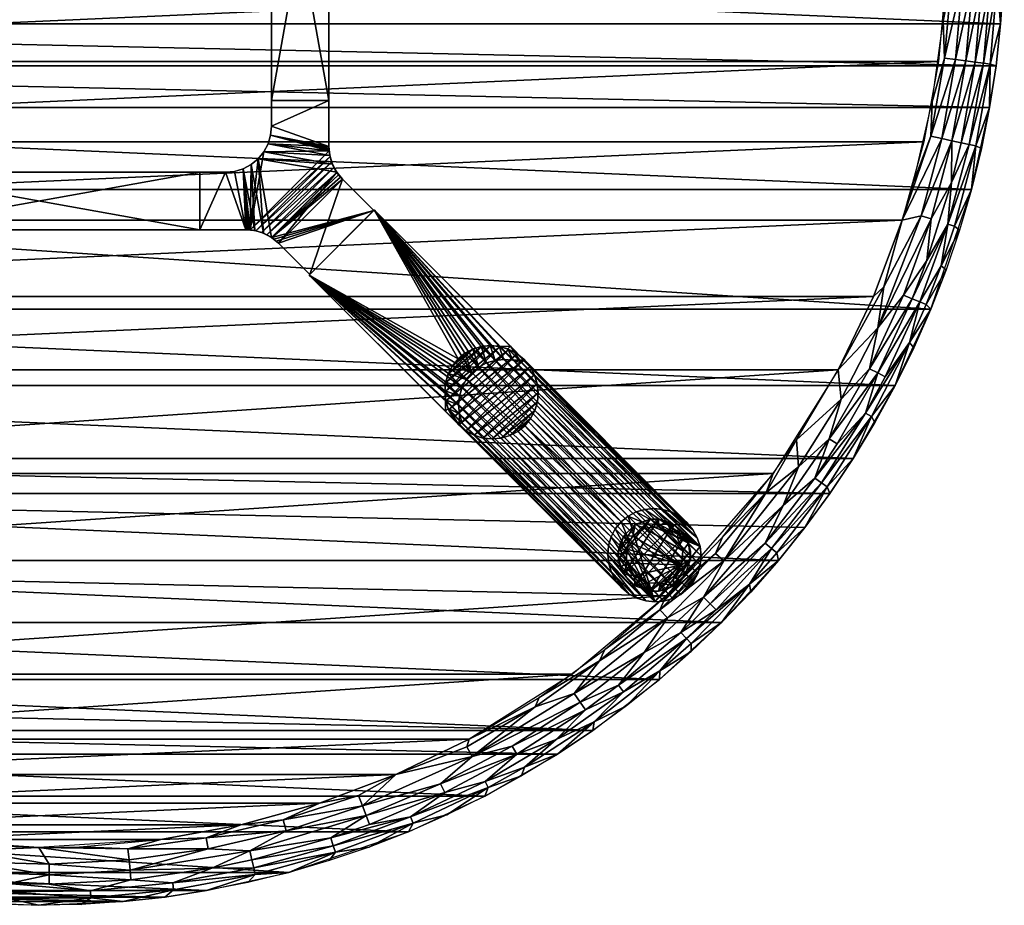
# Model space of a CAD drawing. Header units: inches. Extents: x -21 to 21, y -21 to 21.
# Tile 2 of 4: x -0.4 to 21, y -21 to -1.7. Entities that reach past the tile are written whole.
import ezdxf

# ---------------------------------------------------------------- set-up
doc = ezdxf.new("R2010")
doc.units = ezdxf.units.IN
doc.header["$MEASUREMENT"] = 0
for name, color, linetype in [('AFUTL-3-EDPL', 19, 'Continuous'), ('AFUTL-3-GDPL', 19, 'Continuous'), ('AFUTL-3-HWPT', 4, 'Continuous'), ('AFUTL-3-LGWD', 15, 'Continuous'), ('AFUTL-3-TPWD', 15, 'Continuous')]:
    doc.layers.add(name, color=color, linetype=linetype)

msp = doc.modelspace()

# ---------------------------------------------------------------- meshes
at = {"layer": 'AFUTL-3-EDPL'}
mesh = msp.add_polyface(dxfattribs=at)
corners = [(20.091, -0.872, 41.092), (20.316, -0.883, 41.215), (19.94, -2.607, 41.092), (20.847, -0.909, 41.766), (21, 0, 42.047), (20.98, -0.916, 42.047), (20.92, -1.83, 42.047), (20.69, -2.705, 41.766), (20.336, 0, 41.215), (20.54, 0, 41.371), (20.718, 0, 41.556), (20.521, -0.893, 41.371), (19.7, -2.575, 41.005), (19.403, -4.271, 41.005), (20.367, -2.663, 41.371), (20.544, -2.686, 41.556), (20.06, -4.416, 41.371), (20.699, -0.902, 41.556), (20.866, 0, 41.766), (20.82, -2.741, 42.047), (20.164, -2.636, 41.215), (19.849, -0.861, 41.005), (20.234, -4.454, 41.556), (19.86, -4.372, 41.215), (19.639, -4.323, 41.092), (20.11, 0, 41.092), (20.681, -3.647, 42.047), (19.429, -3.526, 40.976), (19.667, -1.77, 40.976), (19.746, 0, 40.976)]
mesh.append_faces([[corners[k] for k in face] for face in [(0, 1, 2), (9, 10, 11), (14, 15, 16), (18, 4, 3), (11, 17, 14), (15, 7, 22), (17, 3, 15), (10, 18, 17), (20, 14, 23), (1, 11, 20), (8, 9, 1), (2, 20, 24), (25, 8, 0)]], dxfattribs={"vtx0": -1, "vtx1": -1})
mesh.append_faces([[corners[k] for k in face] for face in [(3, 6, 7), (12, 2, 13), (21, 0, 12), (15, 3, 7), (13, 27, 12), (12, 28, 21)]], dxfattribs={"vtx0": -1, "vtx1": -1, "vtx2": -1})
mesh.append_faces([[corners[k] for k in face] for face in [(3, 4, 5), (0, 8, 1), (12, 0, 2), (14, 17, 15), (11, 10, 17), (7, 6, 19), (2, 1, 20), (17, 18, 3), (20, 11, 14), (1, 9, 11), (21, 25, 0), (7, 19, 26), (3, 5, 6), (12, 27, 28), (21, 28, 29)]], dxfattribs={"vtx0": -1, "vtx2": -1})
mesh = msp.add_polyface(dxfattribs=at)
corners = [(19.639, -4.323, 41.092), (20.164, -2.636, 41.215), (19.86, -4.372, 41.215), (20.69, -2.705, 41.766), (20.681, -3.647, 42.047), (20.379, -4.486, 41.766), (20.502, -4.545, 42.047), (19.407, -6.074, 41.215), (19.85, -5.28, 41.371), (19.318, -6.979, 41.371), (18.998, -7.809, 41.371), (19.773, -6.189, 41.556), (19.163, -7.877, 41.556), (18.78, -6.102, 40.976), (19.192, -6.007, 41.092), (18.376, -7.553, 41.005), (20.06, -4.416, 41.371), (20.544, -2.686, 41.556), (20.234, -4.454, 41.556), (20.284, -5.435, 42.047), (19.914, -6.233, 41.766), (18.157, -7.761, 40.976), (20.028, -6.315, 42.047), (19.625, -7.09, 41.766), (18.809, -7.731, 41.215), (20.367, -2.663, 41.371), (18.251, -8.444, 41.092), (19.403, -4.271, 41.005), (19.94, -2.607, 41.092), (19.734, -7.182, 42.047), (19.035, -5.253, 40.976), (19.429, -3.526, 40.976)]
mesh.append_faces([[corners[k] for k in face] for face in [(0, 2, 14), (7, 9, 24), (16, 18, 8), (20, 22, 23)]], dxfattribs={"vtx0": -1, "vtx1": -1})
mesh.append_faces([[corners[k] for k in face] for face in [(3, 4, 5), (7, 8, 9), (10, 11, 12), (13, 14, 15), (8, 18, 11), (5, 19, 20), (18, 3, 5), (18, 5, 11), (11, 5, 20), (11, 23, 12), (2, 8, 7), (14, 7, 26), (14, 2, 7), (27, 0, 13)]], dxfattribs={"vtx0": -1, "vtx1": -1, "vtx2": -1})
mesh.append_faces([[corners[k] for k in face] for face in [(0, 1, 2), (5, 4, 6), (16, 17, 18), (8, 11, 9), (13, 0, 14), (15, 21, 13), (20, 19, 22), (2, 25, 16), (27, 28, 0), (23, 22, 29), (5, 6, 19), (2, 16, 8), (11, 20, 23)]], dxfattribs={"vtx0": -1, "vtx2": -1})
mesh.append_faces([[corners[k] for k in face] for face in [(9, 11, 10)]], dxfattribs={"vtx1": -1})
mesh.append_faces([[corners[k] for k in face] for face in [(13, 30, 27), (27, 30, 31)]], dxfattribs={"vtx2": -1})
mesh = msp.add_polyface(dxfattribs=at)
corners = [(18.251, -8.444, 41.092), (18.809, -7.731, 41.215), (18.069, -9.33, 41.215), (18.998, -7.809, 41.371), (19.163, -7.877, 41.556), (18.251, -9.424, 41.371), (17.452, -9.992, 41.092), (19.625, -7.09, 41.766), (19.734, -7.182, 42.047), (19.3, -7.933, 41.766), (18.108, -10.368, 41.766), (18.627, -9.697, 42.047), (18.186, -10.5, 42.047), (19.407, -6.074, 41.215), (17.193, -10.859, 41.215), (19.401, -8.036, 42.047), (18.938, -8.762, 41.766), (17.388, -9.357, 40.976), (16.48, -10.878, 40.976), (18.409, -9.506, 41.556), (17.98, -10.294, 41.556), (17.366, -10.968, 41.371), (18.376, -7.553, 41.005), (18.157, -7.761, 40.976), (17.022, -11.812, 41.556), (19.032, -8.875, 42.047), (16.521, -11.465, 41.092), (19.192, -6.007, 41.092), (17.711, -11.283, 42.047), (19.318, -6.979, 41.371)]
mesh.append_faces([[corners[k] for k in face] for face in [(3, 4, 5), (0, 2, 6), (7, 8, 9), (17, 6, 18), (20, 10, 24), (6, 14, 26), (9, 15, 16)]], dxfattribs={"vtx0": -1, "vtx1": -1})
mesh.append_faces([[corners[k] for k in face] for face in [(0, 1, 2), (6, 2, 14), (16, 11, 10), (5, 4, 19), (20, 16, 10), (1, 3, 2), (14, 5, 21), (2, 5, 14), (22, 27, 0), (22, 0, 17)]], dxfattribs={"vtx0": -1, "vtx1": -1, "vtx2": -1})
mesh.append_faces([[corners[k] for k in face] for face in [(10, 11, 12), (0, 13, 1), (9, 8, 15), (5, 20, 21), (17, 0, 6), (22, 17, 23), (4, 16, 19), (4, 7, 9), (2, 3, 5), (16, 15, 25), (18, 6, 26), (4, 9, 16), (16, 25, 11), (10, 12, 28), (5, 19, 20), (1, 29, 3)]], dxfattribs={"vtx0": -1, "vtx2": -1})
mesh.append_faces([[corners[k] for k in face] for face in [(19, 16, 20)]], dxfattribs={"vtx1": -1})
mesh = msp.add_polyface(dxfattribs=at)
corners = [(17.143, -11.896, 41.766), (16.66, -12.784, 42.047), (16.049, -13.336, 41.766), (16.521, -11.465, 41.092), (17.193, -10.859, 41.215), (16.189, -12.307, 41.215), (15.798, -13.127, 41.371), (17.022, -11.812, 41.556), (15.935, -13.241, 41.556), (15.816, -12.023, 41.005), (14.896, -13.51, 41.092), (14.716, -13.347, 41.005), (18.108, -10.368, 41.766), (17.711, -11.283, 42.047), (16.087, -13.499, 42.047), (14.603, -14.445, 41.371), (14.457, -14.301, 41.215), (16.875, -11.71, 41.371), (17.98, -10.294, 41.556), (17.202, -12.045, 42.047), (13.506, -14.571, 41.005), (16.48, -10.878, 40.976), (15.456, -14.018, 41.766), (14.729, -14.571, 41.556), (15.483, -14.187, 42.047), (14.87, -12.992, 40.976), (15.975, -11.607, 40.976), (13.646, -14.272, 40.976), (17.366, -10.968, 41.371)]
mesh.append_faces([[corners[k] for k in face] for face in [(6, 8, 15), (7, 0, 8), (2, 14, 22)]], dxfattribs={"vtx0": -1, "vtx1": -1})
mesh.append_faces([[corners[k] for k in face] for face in [(0, 1, 2), (3, 4, 5), (9, 10, 11), (12, 13, 0), (9, 3, 10), (17, 7, 6), (11, 10, 20), (21, 3, 9), (8, 0, 2), (7, 12, 0), (4, 17, 5), (5, 17, 6), (5, 6, 16), (11, 25, 9), (20, 27, 11)]], dxfattribs={"vtx0": -1, "vtx1": -1, "vtx2": -1})
mesh.append_faces([[corners[k] for k in face] for face in [(6, 7, 8), (2, 1, 14), (16, 6, 15), (3, 5, 10), (17, 18, 7), (0, 13, 19), (8, 22, 23), (8, 2, 22), (0, 19, 1), (22, 14, 24), (9, 25, 26), (9, 26, 21), (11, 27, 25), (4, 28, 17)]], dxfattribs={"vtx0": -1, "vtx2": -1})
mesh.append_faces([[corners[k] for k in face] for face in [(28, 18, 17)]], dxfattribs={"vtx1": -1})
mesh.append_faces([[corners[k] for k in face] for face in [(10, 5, 16)]], dxfattribs={"vtx1": -1, "vtx2": -1})
mesh = msp.add_polyface(dxfattribs=at)
corners = [(13.165, -15.499, 41.215), (13.963, -15.064, 41.371), (12.607, -16.216, 41.371), (14.084, -15.195, 41.556), (13.509, -15.904, 41.766), (12.716, -16.357, 41.556), (13.506, -14.571, 41.005), (14.896, -13.51, 41.092), (13.67, -14.748, 41.092), (12.081, -17.013, 41.766), (12.784, -16.66, 42.047), (12.045, -17.202, 42.047), (15.456, -14.018, 41.766), (14.185, -15.304, 41.766), (12.194, -15.685, 41.005), (14.849, -14.849, 42.047), (14.457, -14.301, 41.215), (11.643, -16.396, 41.092), (11.774, -16.58, 41.215), (15.483, -14.187, 42.047), (14.187, -15.483, 42.047), (13.499, -16.087, 42.047), (14.603, -14.445, 41.371), (15.935, -13.241, 41.556), (14.729, -14.571, 41.556), (11.253, -17.396, 41.556), (12.312, -15.438, 40.976), (13.646, -14.272, 40.976), (11.892, -16.747, 41.371)]
mesh.append_faces([[corners[k] for k in face] for face in [(13, 20, 4), (2, 5, 28), (22, 24, 1)]], dxfattribs={"vtx0": -1, "vtx1": -1})
mesh.append_faces([[corners[k] for k in face] for face in [(0, 1, 2), (3, 4, 5), (6, 7, 8), (3, 12, 13), (6, 8, 14), (12, 15, 13), (16, 1, 0), (2, 3, 5), (14, 8, 17), (0, 2, 18), (4, 10, 9), (7, 16, 8), (22, 23, 24), (1, 3, 2), (5, 9, 25), (5, 4, 9), (17, 0, 18), (8, 0, 17), (8, 16, 0), (14, 26, 6)]], dxfattribs={"vtx0": -1, "vtx1": -1, "vtx2": -1})
mesh.append_faces([[corners[k] for k in face] for face in [(9, 10, 11), (12, 19, 15), (4, 20, 21), (3, 13, 4), (13, 15, 20), (4, 21, 10), (1, 24, 3), (6, 26, 27), (18, 2, 28), (16, 22, 1)]], dxfattribs={"vtx0": -1, "vtx2": -1})
mesh.append_faces([[corners[k] for k in face] for face in [(24, 12, 3)]], dxfattribs={"vtx1": -1})
mesh = msp.add_polyface(dxfattribs=at)
corners = [(8.084, -19.076, 41.556), (8.826, -18.547, 41.371), (9.705, -18.305, 41.556), (11.774, -16.58, 41.215), (11.892, -16.747, 41.371), (10.295, -17.537, 41.215), (10.791, -16.682, 41.005), (9.42, -17.767, 41.092), (9.306, -17.553, 41.005), (10.398, -17.714, 41.371), (11.253, -17.396, 41.556), (8.142, -19.213, 41.766), (9.774, -18.436, 41.766), (8.875, -19.032, 42.047), (11.643, -16.396, 41.092), (12.081, -17.013, 41.766), (11.283, -17.711, 42.047), (10.563, -17.995, 41.766), (9.697, -18.627, 42.047), (10.5, -18.186, 42.047), (7.761, -18.157, 40.976), (12.716, -16.357, 41.556), (8.738, -18.362, 41.215), (7.037, -18.838, 41.092), (12.194, -15.685, 41.005), (12.045, -17.202, 42.047), (10.878, -16.48, 40.976), (12.312, -15.438, 40.976), (9.357, -17.388, 40.976)]
mesh.append_faces([[corners[k] for k in face] for face in [(3, 4, 5), (13, 12, 18), (19, 17, 16), (12, 2, 17), (18, 12, 19)]], dxfattribs={"vtx0": -1, "vtx1": -1})
mesh.append_faces([[corners[k] for k in face] for face in [(0, 1, 2), (6, 7, 8), (9, 10, 2), (11, 12, 13), (6, 14, 7), (15, 16, 17), (9, 2, 1), (10, 15, 17), (8, 7, 20), (4, 10, 9), (4, 21, 10), (7, 22, 23), (7, 5, 22), (24, 14, 6), (0, 2, 12), (10, 17, 2), (11, 0, 12), (5, 9, 22), (5, 4, 9), (22, 9, 1), (14, 3, 7), (6, 26, 24), (8, 28, 6)]], dxfattribs={"vtx0": -1, "vtx1": -1, "vtx2": -1})
mesh.append_faces([[corners[k] for k in face] for face in [(7, 3, 5), (15, 25, 16), (24, 26, 27), (6, 28, 26), (8, 20, 28)]], dxfattribs={"vtx0": -1, "vtx2": -1})
mesh.append_faces([[corners[k] for k in face] for face in [(12, 17, 19)]], dxfattribs={"vtx1": -1, "vtx2": -1})
mesh = msp.add_polyface(dxfattribs=at)
corners = [(4.586, -19.812, 41.215), (7.116, -19.05, 41.215), (6.347, -19.535, 41.371), (5.38, -19.377, 41.092), (5.315, -19.143, 41.005), (7.037, -18.838, 41.092), (4.706, -20.329, 41.766), (6.448, -19.845, 41.766), (5.435, -20.284, 42.047), (4.673, -20.185, 41.556), (4.633, -20.011, 41.371), (6.402, -19.704, 41.556), (6.952, -18.611, 41.005), (6.315, -20.028, 42.047), (7.761, -18.157, 40.976), (9.42, -17.767, 41.092), (7.188, -19.242, 41.371), (8.826, -18.547, 41.371), (8.084, -19.076, 41.556), (8.142, -19.213, 41.766), (7.182, -19.734, 42.047), (8.036, -19.401, 42.047), (3.638, -19.532, 41.005), (8.738, -18.362, 41.215), (3.683, -19.77, 41.092), (8.875, -19.032, 42.047), (4.545, -20.502, 42.047), (4.394, -19.251, 40.976), (6.102, -18.78, 40.976)]
mesh.append_faces([[corners[k] for k in face] for face in [(12, 28, 14)]], dxfattribs={"vtx0": -1})
mesh.append_faces([[corners[k] for k in face] for face in [(3, 4, 5), (9, 10, 11), (8, 7, 13), (16, 17, 18), (20, 19, 21), (10, 0, 2), (11, 2, 18), (14, 5, 12), (1, 5, 23), (21, 19, 25), (13, 7, 20), (26, 6, 8), (2, 1, 16)]], dxfattribs={"vtx0": -1, "vtx1": -1})
mesh.append_faces([[corners[k] for k in face] for face in [(0, 1, 2), (6, 7, 8), (4, 12, 5), (14, 15, 5), (16, 1, 17), (7, 19, 20), (22, 4, 3), (7, 11, 19), (6, 9, 7), (24, 3, 0), (0, 3, 1), (22, 27, 4), (4, 28, 12)]], dxfattribs={"vtx0": -1, "vtx1": -1, "vtx2": -1})
mesh.append_faces([[corners[k] for k in face] for face in [(10, 2, 11), (9, 11, 7), (11, 18, 19), (1, 23, 17), (3, 5, 1), (27, 28, 4)]], dxfattribs={"vtx1": -1, "vtx2": -1})
mesh.append_faces([[corners[k] for k in face] for face in [(2, 16, 18)]], dxfattribs={"vtx2": -1})
mesh = msp.add_polyface(dxfattribs=at)
corners = [(1.934, -19.773, 41.005), (3.638, -19.532, 41.005), (3.683, -19.77, 41.092), (0.223, -20.539, 41.371), (0.22, -20.334, 41.215), (1.999, -20.443, 41.371), (1.83, -20.92, 42.047), (2.929, -20.66, 41.766), (2.741, -20.82, 42.047), (1.98, -20.239, 41.215), (0.218, -20.108, 41.092), (0, -19.746, 40.976), (1.958, -20.014, 41.092), (3.761, -20.193, 41.371), (2.908, -20.513, 41.556), (1.13, -20.836, 41.766), (5.38, -19.377, 41.092), (4.706, -20.329, 41.766), (3.647, -20.681, 42.047), (4.673, -20.185, 41.556), (4.545, -20.502, 42.047), (4.586, -19.812, 41.215), (1.122, -20.688, 41.556), (0.916, -20.98, 42.047), (0.886, -19.726, 40.976), (2.651, -19.567, 40.976), (4.394, -19.251, 40.976), (4.633, -20.011, 41.371)]
mesh.append_faces([[corners[k] for k in face] for face in [(6, 7, 8), (10, 11, 12), (18, 17, 20), (3, 5, 22), (4, 10, 9), (12, 0, 2), (8, 7, 18), (23, 15, 6), (13, 21, 27)]], dxfattribs={"vtx0": -1, "vtx1": -1})
mesh.append_faces([[corners[k] for k in face] for face in [(0, 1, 2), (3, 4, 5), (5, 13, 14), (15, 7, 6), (2, 1, 16), (5, 9, 13), (7, 17, 18), (14, 13, 19), (9, 21, 13), (9, 2, 21), (15, 22, 7), (14, 19, 17), (7, 14, 17), (22, 14, 7), (22, 5, 14), (11, 0, 12), (0, 25, 1)]], dxfattribs={"vtx0": -1, "vtx1": -1, "vtx2": -1})
mesh.append_faces([[corners[k] for k in face] for face in [(24, 25, 0)]], dxfattribs={"vtx1": -1})
mesh.append_faces([[corners[k] for k in face] for face in [(4, 9, 5), (10, 12, 9), (12, 2, 9), (25, 26, 1), (13, 27, 19)]], dxfattribs={"vtx1": -1, "vtx2": -1})
mesh.append_faces([[corners[k] for k in face] for face in [(11, 24, 0)]], dxfattribs={"vtx2": -1})
mesh = msp.add_polyface(dxfattribs=at)
corners = [(-1.541, -20.277, 41.215), (0.22, -20.334, 41.215), (-0.667, -20.529, 41.371), (-3.352, -20.446, 41.556), (-1.57, -20.659, 41.556), (-2.481, -20.718, 41.766), (-2.442, -20.394, 41.371), (-1.83, -20.92, 42.047), (-0.678, -20.855, 41.766), (-0.916, -20.98, 42.047), (1.13, -20.836, 41.766), (0, -21, 42.047), (-3.253, -19.845, 41.092), (-3.526, -19.429, 40.976), (-1.523, -20.052, 41.092), (-1.505, -19.81, 41.005), (-1.77, -19.667, 40.976), (0, -19.746, 40.976), (0.916, -20.98, 42.047), (-0.673, -20.708, 41.556), (1.122, -20.688, 41.556), (-4.198, -20.107, 41.371), (0.218, -20.108, 41.092), (-3.647, -20.681, 42.047), (-2.741, -20.82, 42.047), (-4.265, -20.426, 41.766), (-4.156, -19.906, 41.215), (0.223, -20.539, 41.371)]
mesh.append_faces([[corners[k] for k in face] for face in [(7, 8, 9), (12, 13, 14), (11, 10, 18), (19, 2, 20), (23, 5, 24), (14, 15, 22), (4, 2, 19), (9, 8, 11), (24, 5, 7), (2, 1, 27)]], dxfattribs={"vtx0": -1, "vtx1": -1})
mesh.append_faces([[corners[k] for k in face] for face in [(0, 1, 2), (3, 4, 5), (3, 6, 4), (8, 10, 11), (5, 8, 7), (6, 2, 4), (21, 6, 3), (0, 14, 1), (15, 17, 22), (25, 5, 23), (8, 19, 10), (5, 4, 8), (25, 3, 5), (6, 0, 2), (26, 0, 6), (13, 15, 14)]], dxfattribs={"vtx0": -1, "vtx1": -1, "vtx2": -1})
mesh.append_faces([[corners[k] for k in face] for face in [(15, 16, 17)]], dxfattribs={"vtx0": -1, "vtx2": -1})
mesh.append_faces([[corners[k] for k in face] for face in [(12, 14, 0), (13, 16, 15), (19, 20, 10), (26, 12, 0), (14, 22, 1), (4, 19, 8)]], dxfattribs={"vtx1": -1, "vtx2": -1})
mesh.append_faces([[corners[k] for k in face] for face in [(2, 27, 20)]], dxfattribs={"vtx2": -1})
at = {"layer": 'AFUTL-3-GDPL'}
mesh = msp.add_polyface(dxfattribs=at)
corners = [(13.176, -12.799, 0.531), (12.605, -13.299), (13.975, -13.599, 0.531), (13.806, -14.054), (14.054, -12.968), (12.968, -12.721), (12.945, -13.829, 0.531), (13.299, -14.17), (13.77, -12.894, 0.531), (12.721, -13.806), (13.476, -12.605), (14.17, -13.476), (12.777, -13.251, 0.531), (13.524, -13.997, 0.531), (14.054, -13.806, 0.177), (13.944, -12.831, 0.177), (12.968, -14.054, 0.177), (12.968, -12.721, 0.177), (12.721, -12.968, 0.177), (12.721, -13.806, 0.177), (13.647, -14.131, 0.177), (14.131, -13.127, 0.177), (13.299, -12.605, 0.177), (12.605, -13.299, 0.177), (13.647, -12.644, 0.177), (13.299, -14.17, 0.177), (14.17, -13.476, 0.177), (14.005, -13.29, 0.531), (13.485, -12.77, 0.531), (12.787, -13.562, 0.531), (13.806, -12.721), (12.721, -12.968), (14.054, -13.806), (12.968, -14.054), (13.213, -13.988, 0.531), (13.801, -13.856, 0.531), (12.919, -12.974, 0.531), (13.881, -13.004, 0.531), (13.944, -13.944, 0.177), (12.644, -13.647, 0.177), (14.17, -13.299), (13.476, -14.17), (13.299, -12.605), (12.605, -13.476), (13.476, -12.605, 0.177), (12.605, -13.476, 0.177), (13.806, -14.054, 0.177), (13.806, -12.721, 0.177), (12.644, -13.127, 0.177), (13.476, -14.17, 0.177), (14.054, -12.968, 0.177), (12.831, -13.104, 0.531)]
mesh.append_faces([[corners[k] for k in face] for face in [(2, 14, 26), (36, 17, 18), (6, 19, 16), (13, 49, 20), (29, 45, 39), (27, 26, 21), (35, 46, 38), (21, 40, 4), (47, 30, 24), (34, 16, 25), (48, 31, 1), (39, 43, 9), (20, 41, 3), (46, 3, 38), (50, 4, 15), (0, 22, 17), (48, 1, 23), (45, 43, 39), (24, 30, 10), (49, 41, 20), (26, 40, 21), (2, 26, 27), (15, 4, 30), (38, 3, 32), (6, 16, 34), (0, 17, 36), (38, 32, 14), (39, 9, 19), (26, 11, 40), (28, 24, 44), (24, 10, 44), (20, 3, 46), (15, 30, 47), (18, 31, 48), (21, 4, 50)]])
mesh.append_faces([[corners[k] for k in face] for face in [(8, 24, 28), (12, 45, 29), (13, 46, 35), (17, 31, 18), (12, 48, 23), (19, 33, 16), (22, 5, 17), (16, 7, 25), (14, 11, 26), (28, 22, 0), (29, 19, 6), (5, 1, 31), (3, 11, 32), (35, 14, 2), (28, 37, 8), (49, 7, 41), (22, 10, 42), (45, 1, 43), (8, 15, 47), (13, 25, 49), (37, 21, 50)]], dxfattribs={"vtx0": -1})
mesh.append_faces([[corners[k] for k in face] for face in [(30, 9, 10), (33, 4, 7), (41, 11, 3), (42, 1, 5), (27, 0, 2), (0, 27, 28), (9, 30, 33), (37, 15, 8), (7, 40, 41), (10, 43, 42), (51, 48, 12)]], dxfattribs={"vtx0": -1, "vtx1": -1})
mesh.append_faces([[corners[k] for k in face] for face in [(28, 27, 37), (10, 9, 43), (7, 4, 40), (33, 30, 4), (2, 6, 34), (2, 0, 36), (41, 40, 11), (42, 43, 1), (51, 18, 48), (2, 51, 12)]], dxfattribs={"vtx0": -1, "vtx2": -1})
mesh.append_faces([[corners[k] for k in face] for face in [(34, 25, 13), (27, 21, 37), (36, 18, 51), (44, 10, 22), (23, 1, 45), (25, 7, 49)]], dxfattribs={"vtx1": -1})
mesh.append_faces([[corners[k] for k in face] for face in [(12, 29, 2), (36, 51, 2), (34, 13, 2), (29, 6, 2)]], dxfattribs={"vtx1": -1, "vtx2": -1})
mesh.append_faces([[corners[k] for k in face] for face in [(8, 47, 24), (28, 44, 22), (14, 32, 11), (16, 33, 7), (22, 42, 5), (37, 50, 15), (17, 5, 31), (19, 9, 33), (13, 35, 2), (35, 38, 14), (29, 39, 19), (12, 23, 45), (13, 20, 46)]], dxfattribs={"vtx2": -1})
at = {"layer": 'AFUTL-3-HWPT'}
mesh = msp.add_polyface(dxfattribs=at)
corners = [(5.058, 3.5, 38.976), (6.308, 3.5, 38.976), (6.308, -3.5, 38.976), (5.058, -3.5, 38.976), (6.308, 3.5, 40.976), (6.308, -3.5, 40.976), (5.058, -3.5, 40.976), (5.058, 3.5, 40.976)]
mesh.append_faces([[corners[k] for k in face] for face in [(3, 1, 2), (1, 5, 2), (6, 2, 5), (3, 7, 0), (5, 7, 6), (0, 4, 1)]], dxfattribs={"vtx0": -1})
mesh.append_faces([[corners[k] for k in face] for face in [(0, 1, 3), (4, 5, 1), (3, 2, 6), (6, 7, 3), (4, 7, 5), (7, 4, 0)]], dxfattribs={"vtx1": -1})
mesh = msp.add_polyface(dxfattribs=at)
corners = [(5.89, -7.282, 39.008), (5.89, -7.282, 40.976), (5.209, -6.601, 40.976), (5.209, -6.601, 38.986), (7.282, -5.89, 40.976), (7.282, -5.89, 39.008), (6.601, -5.209, 38.986), (6.601, -5.209, 40.976), (3.5, -6.308, 40.976), (3.5, -6.308, 38.976), (4.502, -6.308, 38.976), (4.502, -6.308, 40.976), (3.5, -5.058, 40.976), (3.5, -5.058, 38.976), (5.057, -6.476, 40.976), (4.884, -6.384, 40.976), (4.697, -6.327, 40.976), (4.532, -6.308, 38.976), (4.563, -6.31, 38.976), (4.594, -6.312, 38.976), (4.716, -6.331, 38.977), (4.837, -6.366, 38.977), (4.954, -6.416, 38.979), (5.062, -6.48, 38.981), (5.114, -6.517, 38.983), (5.163, -6.557, 38.984), (6.308, -4.502, 40.976), (6.327, -4.697, 40.976), (6.384, -4.884, 40.976), (6.476, -5.057, 40.976), (6.557, -5.163, 38.984), (6.517, -5.114, 38.983), (6.48, -5.062, 38.981), (6.416, -4.954, 38.979), (6.366, -4.837, 38.977), (6.331, -4.716, 38.977), (6.312, -4.594, 38.976), (6.31, -4.563, 38.976), (6.308, -4.532, 38.976), (6.308, -4.502, 38.976), (4.058, -5.058, 40.976), (4.058, -5.058, 38.976), (6.308, -3.5, 40.976), (5.058, -3.5, 40.976), (5.058, -4.058, 40.976), (5.039, -4.253, 40.976), (4.982, -4.441, 40.976), (4.889, -4.613, 40.976), (4.765, -4.765, 40.976), (4.613, -4.889, 40.976), (4.441, -4.982, 40.976), (4.253, -5.039, 40.976), (6.308, -3.5, 38.976), (5.058, -4.058, 38.976), (5.039, -4.253, 38.976), (4.982, -4.441, 38.976), (4.889, -4.613, 38.976), (4.765, -4.765, 38.976), (4.613, -4.889, 38.976), (4.441, -4.982, 38.976), (4.253, -5.039, 38.976), (5.058, -3.5, 38.976)]
mesh.append_faces([[corners[k] for k in face] for face in [(1, 5, 4), (9, 12, 13), (44, 42, 43), (60, 40, 51), (59, 51, 50), (58, 50, 49), (57, 49, 48), (56, 48, 47), (55, 47, 46), (54, 46, 45), (53, 43, 61), (41, 9, 13), (42, 61, 43)]], dxfattribs={"vtx0": -1})
mesh.append_faces([[corners[k] for k in face] for face in [(0, 2, 3), (8, 10, 11), (14, 24, 2), (15, 22, 14), (22, 15, 21), (21, 16, 20), (20, 16, 19), (19, 11, 18), (18, 11, 17), (17, 11, 10), (27, 36, 26), (28, 34, 27), (34, 28, 33), (33, 29, 32), (32, 29, 31), (31, 7, 30), (30, 7, 6), (13, 40, 41), (1, 7, 2), (2, 29, 14), (14, 48, 15), (15, 49, 16), (16, 50, 11), (48, 28, 47), (47, 27, 46), (46, 26, 45), (45, 26, 44), (52, 26, 39), (41, 40, 60), (32, 22, 33), (33, 21, 34), (34, 20, 35), (35, 19, 36), (18, 59, 19), (59, 10, 60), (60, 10, 41), (53, 39, 54), (5, 23, 6), (6, 23, 30), (30, 23, 31), (31, 23, 32)]], dxfattribs={"vtx0": -1, "vtx1": -1})
mesh.append_faces([[corners[k] for k in face] for face in [(14, 29, 48), (19, 56, 36)]], dxfattribs={"vtx0": -1, "vtx1": -1, "vtx2": -1})
mesh.append_faces([[corners[k] for k in face] for face in [(7, 5, 6), (2, 24, 25), (2, 25, 3), (14, 22, 23), (14, 23, 24), (21, 15, 16), (19, 16, 11), (26, 36, 37), (26, 37, 38), (27, 34, 35), (27, 35, 36), (33, 28, 29), (31, 29, 7), (2, 7, 29), (15, 48, 49), (16, 49, 50), (11, 50, 51), (11, 51, 40), (47, 28, 27), (46, 27, 26), (44, 26, 42), (40, 8, 11), (53, 45, 44), (33, 22, 21), (34, 21, 20), (35, 20, 19), (19, 59, 58), (19, 58, 57), (59, 17, 10), (41, 10, 9), (36, 56, 55), (36, 55, 54), (54, 39, 38), (54, 38, 37), (53, 52, 39), (5, 3, 25), (5, 25, 24)]], dxfattribs={"vtx0": -1, "vtx2": -1})
mesh.append_faces([[corners[k] for k in face] for face in [(1, 2, 0), (4, 5, 7), (9, 10, 8), (0, 5, 1), (8, 12, 9), (12, 40, 13), (12, 8, 40), (42, 26, 52), (60, 51, 59), (59, 50, 58), (58, 49, 57), (57, 48, 56), (56, 47, 55), (55, 46, 54), (54, 45, 53), (61, 52, 53), (0, 3, 5), (52, 61, 42)]], dxfattribs={"vtx1": -1})
mesh.append_faces([[corners[k] for k in face] for face in [(38, 39, 26), (29, 28, 48), (44, 43, 53), (23, 22, 32), (18, 17, 59), (57, 56, 19), (37, 36, 54), (24, 23, 5)]], dxfattribs={"vtx1": -1, "vtx2": -1})
mesh.append_faces([[corners[k] for k in face] for face in [(1, 4, 7)]], dxfattribs={"vtx2": -1})
mesh = msp.add_polyface(dxfattribs=at)
corners = [(-3.5, -6.308, 38.976), (-3.5, -5.058, 38.976), (3.5, -5.058, 38.976), (3.5, -6.308, 38.976), (-3.5, -5.058, 40.976), (3.5, -5.058, 40.976), (3.5, -6.308, 40.976), (-3.5, -6.308, 40.976)]
mesh.append_faces([[corners[k] for k in face] for face in [(3, 1, 2), (5, 1, 4), (2, 6, 3), (7, 3, 6), (7, 5, 4), (0, 4, 1)]], dxfattribs={"vtx0": -1})
mesh.append_faces([[corners[k] for k in face] for face in [(0, 1, 3), (2, 1, 5), (5, 6, 2), (0, 3, 7), (6, 5, 7), (7, 4, 0)]], dxfattribs={"vtx1": -1})
mesh = msp.add_polyface(dxfattribs=at)
corners = [(7.293, -5.879, 40.976), (5.879, -7.293, 40.976), (8.841, -10.255, 40.976), (8.9, -10.196, 40.976), (8.846, -10.008, 40.976), (8.828, -9.814, 40.976), (8.848, -9.621, 40.976), (8.905, -9.436, 40.976), (8.996, -9.266, 40.976), (9.118, -9.118, 40.976), (9.266, -8.996, 40.976), (9.436, -8.905, 40.976), (9.621, -8.848, 40.976), (9.814, -8.828, 40.976), (10.008, -8.846, 40.976), (10.196, -8.9, 40.976), (10.255, -8.841, 40.976), (5.879, -7.293, 38.976), (9.142, -10.556, 38.976), (10.556, -9.142, 38.976), (7.293, -5.879, 38.976), (9.2, -10.497, 38.976), (10.497, -9.2, 38.976), (10.309, -9.146, 38.976), (10.115, -9.129, 38.976), (9.922, -9.149, 38.976), (9.737, -9.205, 38.976), (9.567, -9.296, 38.976), (9.418, -9.418, 38.976), (9.296, -9.567, 38.976), (9.205, -9.737, 38.976), (9.149, -9.922, 38.976), (9.129, -10.115, 38.976), (9.146, -10.309, 38.976)]
mesh.append_faces([[corners[k] for k in face] for face in [(17, 2, 1), (16, 20, 0), (3, 18, 21), (16, 22, 19), (23, 19, 22), (3, 33, 4), (4, 32, 5), (5, 31, 6), (6, 30, 7), (7, 29, 8), (8, 28, 9), (10, 28, 27), (11, 27, 26), (12, 26, 25), (13, 25, 24), (14, 24, 23), (15, 23, 22), (1, 20, 17)]], dxfattribs={"vtx0": -1})
mesh.append_faces([[corners[k] for k in face] for face in [(1, 9, 0), (2, 4, 1), (33, 17, 32), (32, 17, 31), (31, 17, 30), (30, 17, 29), (29, 17, 28), (28, 20, 27), (27, 20, 26), (26, 20, 25), (25, 20, 24), (24, 20, 23)]], dxfattribs={"vtx0": -1, "vtx1": -1})
mesh.append_faces([[corners[k] for k in face] for face in [(0, 9, 10), (0, 10, 11), (1, 4, 5), (1, 5, 6), (1, 7, 8), (1, 8, 9), (0, 12, 13), (0, 13, 14), (14, 16, 0), (33, 18, 17), (28, 17, 20), (23, 20, 19)]], dxfattribs={"vtx0": -1, "vtx2": -1})
mesh.append_faces([[corners[k] for k in face] for face in [(15, 16, 14), (18, 2, 17), (19, 20, 16), (2, 18, 3), (15, 22, 16), (21, 18, 33), (21, 33, 3), (9, 28, 10), (10, 27, 11), (11, 26, 12), (12, 25, 13), (13, 24, 14), (14, 23, 15), (0, 20, 1)]], dxfattribs={"vtx1": -1})
mesh.append_faces([[corners[k] for k in face] for face in [(6, 7, 1), (11, 12, 0)]], dxfattribs={"vtx1": -1, "vtx2": -1})
mesh.append_faces([[corners[k] for k in face] for face in [(2, 3, 4), (4, 33, 32), (5, 32, 31), (6, 31, 30), (7, 30, 29), (8, 29, 28)]], dxfattribs={"vtx2": -1})
at = {"layer": 'AFUTL-3-LGWD'}
mesh = msp.add_polyface(dxfattribs=at)
corners = [(12.662, -12.662, 0.098), (12.537, -12.814, 0.098), (12.445, -12.989, 0.098), (12.39, -13.178, 0.098), (12.372, -13.376, 0.098), (12.394, -13.574, 0.098), (12.454, -13.766, 0.098), (12.55, -13.942, 0.098), (12.677, -14.097, 0.098), (12.833, -14.225, 0.098), (13.009, -14.321, 0.098), (13.2, -14.381, 0.098), (13.399, -14.403, 0.098), (13.596, -14.385, 0.098), (13.786, -14.33, 0.098), (13.961, -14.238, 0.098), (14.113, -14.113, 0.098), (14.238, -13.961, 0.098), (14.33, -13.786, 0.098), (14.385, -13.596, 0.098), (14.403, -13.399, 0.098), (14.381, -13.2, 0.098), (14.321, -13.009, 0.098), (14.225, -12.833, 0.098), (14.097, -12.677, 0.098), (13.942, -12.55, 0.098), (13.766, -12.454, 0.098), (13.574, -12.394, 0.098), (13.376, -12.372, 0.098), (13.178, -12.39, 0.098), (12.989, -12.445, 0.098), (12.814, -12.537, 0.098), (10.57, -10.57, 40.972), (10.417, -10.694, 40.972), (10.243, -10.786, 40.972), (10.053, -10.842, 40.972), (9.855, -10.859, 40.972), (9.657, -10.838, 40.972), (9.466, -10.778, 40.972), (9.289, -10.682, 40.972), (9.134, -10.554, 40.972), (9.006, -10.399, 40.972), (8.91, -10.222, 40.972), (8.851, -10.031, 40.972), (8.829, -9.833, 40.972), (8.846, -9.635, 40.972), (8.902, -9.445, 40.972), (8.994, -9.271, 40.972), (9.118, -9.118, 40.972), (9.271, -8.994, 40.972), (9.445, -8.902, 40.972), (9.635, -8.846, 40.972), (9.833, -8.829, 40.972), (10.031, -8.851, 40.972), (10.222, -8.91, 40.972), (10.399, -9.006, 40.972), (10.554, -9.134, 40.972), (10.682, -9.289, 40.972), (10.778, -9.466, 40.972), (10.838, -9.657, 40.972), (10.859, -9.855, 40.972), (10.842, -10.053, 40.972), (10.786, -10.243, 40.972), (10.694, -10.417, 40.972)]
mesh.append_faces([[corners[k] for k in face] for face in [(11, 4, 12)]], dxfattribs={"vtx0": -1, "vtx1": -1})
mesh.append_faces([[corners[k] for k in face] for face in [(31, 21, 12)]], dxfattribs={"vtx0": -1, "vtx1": -1, "vtx2": -1})
mesh.append_faces([[corners[k] for k in face] for face in [(49, 31, 0), (17, 63, 32), (63, 17, 18), (19, 61, 62), (61, 19, 20), (21, 59, 60), (59, 21, 22), (23, 57, 58), (57, 23, 24), (25, 55, 56), (55, 25, 26), (27, 53, 54), (53, 27, 28), (29, 51, 52), (51, 29, 30), (31, 49, 50), (50, 47, 46), (51, 46, 45), (52, 45, 44), (53, 44, 43), (54, 43, 42), (55, 42, 41), (56, 41, 40), (57, 40, 39), (58, 39, 38), (59, 38, 37), (60, 37, 36), (61, 36, 35), (62, 35, 34), (63, 34, 33), (9, 7, 6), (10, 6, 5), (11, 5, 4), (26, 23, 22), (27, 22, 21), (18, 15, 14), (19, 14, 13), (20, 13, 12)]], dxfattribs={"vtx0": -1, "vtx2": -1})
mesh.append_faces([[corners[k] for k in face] for face in [(32, 63, 33)]], dxfattribs={"vtx1": -1})
mesh.append_faces([[corners[k] for k in face] for face in [(0, 1, 47), (46, 47, 1), (2, 3, 45), (44, 45, 3), (4, 5, 43), (42, 43, 5), (6, 7, 41), (40, 41, 7), (8, 9, 39), (38, 39, 9), (10, 11, 37), (36, 37, 11), (12, 13, 35), (34, 35, 13), (14, 15, 33), (32, 33, 15), (50, 49, 47), (51, 50, 46), (52, 51, 45), (53, 52, 44), (54, 53, 43), (55, 54, 42), (56, 55, 41), (57, 56, 40), (58, 57, 39), (59, 58, 38), (60, 59, 37), (61, 60, 36), (62, 61, 35), (63, 62, 34), (10, 9, 6), (11, 10, 5), (26, 25, 23), (27, 26, 22), (28, 27, 21), (29, 28, 21), (30, 29, 21), (31, 30, 21), (18, 17, 15), (19, 18, 14), (20, 19, 13), (21, 20, 12), (0, 31, 12), (1, 0, 12), (2, 1, 12), (3, 2, 12), (4, 3, 12)]], dxfattribs={"vtx1": -1, "vtx2": -1})
mesh.append_faces([[corners[k] for k in face] for face in [(47, 48, 0), (0, 48, 49), (1, 2, 46), (45, 46, 2), (3, 4, 44), (43, 44, 4), (5, 6, 42), (41, 42, 6), (7, 8, 40), (39, 40, 8), (9, 10, 38), (37, 38, 10), (11, 12, 36), (35, 36, 12), (13, 14, 34), (33, 34, 14), (15, 16, 32), (32, 16, 17), (18, 62, 63), (62, 18, 19), (20, 60, 61), (60, 20, 21), (22, 58, 59), (58, 22, 23), (24, 56, 57), (56, 24, 25), (26, 54, 55), (54, 26, 27), (28, 52, 53), (52, 28, 29), (30, 50, 51), (50, 30, 31), (49, 48, 47), (9, 8, 7), (25, 24, 23), (17, 16, 15)]], dxfattribs={"vtx2": -1})
at = {"layer": 'AFUTL-3-TPWD'}
mesh = msp.add_polyface(dxfattribs=at)
corners = [(-19.401, 8.036, 42.047), (0, 21, 42.047), (0, -21, 42.047), (19.401, -8.036, 42.047), (-18.157, -7.761, 40.976), (0, -19.746, 40.976), (0, 19.746, 40.976), (18.157, -7.761, 40.976), (-16.087, -13.499, 42.047), (16.087, 13.499, 42.047), (-18.157, 7.761, 40.976), (18.157, 7.761, 40.976), (-20.92, -1.83, 42.047), (13.499, -16.087, 42.047), (-13.499, 16.087, 42.047), (8.036, 19.401, 42.047), (-8.036, -19.401, 42.047), (7.761, 18.157, 40.976), (-7.761, -18.157, 40.976), (-7.761, 18.157, 40.976), (7.761, -18.157, 40.976), (-13.646, 14.272, 40.976), (-14.272, -13.646, 40.976), (13.646, -14.272, 40.976), (14.272, 13.646, 40.976), (20.92, -1.83, 42.047), (-19.401, -8.036, 42.047), (-8.036, 19.401, 42.047), (19.401, 8.036, 42.047), (8.036, -19.401, 42.047), (20.92, 1.83, 42.047), (-20.92, 1.83, 42.047), (-13.499, -16.087, 42.047), (-16.087, 13.499, 42.047), (13.499, 16.087, 42.047), (16.087, -13.499, 42.047), (19.251, 4.394, 40.976), (4.394, -19.251, 40.976), (-19.251, -4.394, 40.976), (-4.394, 19.251, 40.976), (4.394, 19.251, 40.976), (-19.251, 4.394, 40.976), (19.251, -4.394, 40.976), (-4.394, -19.251, 40.976), (11.607, 15.975, 40.976), (-15.975, 11.607, 40.976), (15.975, -11.607, 40.976), (-11.607, -15.975, 40.976), (-19.726, -0.886, 40.976), (19.726, -0.886, 40.976), (17.711, 11.283, 42.047), (-17.711, -11.283, 42.047), (11.283, -17.711, 42.047), (-11.283, 17.711, 42.047), (17.711, -11.283, 42.047), (-17.711, 11.283, 42.047), (-11.283, -17.711, 42.047), (11.283, 17.711, 42.047), (-11.607, 15.975, 40.976), (11.607, -15.975, 40.976), (-15.975, -11.607, 40.976), (15.975, 11.607, 40.976), (1.83, 20.92, 42.047), (-1.83, -20.92, 42.047), (-1.83, 20.92, 42.047), (1.83, -20.92, 42.047), (20.681, -3.647, 42.047), (-3.647, -20.681, 42.047), (-20.681, 3.647, 42.047), (3.647, 20.681, 42.047), (20.681, 3.647, 42.047), (-20.681, -3.647, 42.047), (-3.647, 20.681, 42.047), (3.647, -20.681, 42.047), (5.435, 20.284, 42.047), (20.284, -5.435, 42.047), (-5.435, -20.284, 42.047), (-20.284, 5.435, 42.047), (-5.435, 20.284, 42.047), (5.435, -20.284, 42.047), (20.284, 5.435, 42.047), (-20.284, -5.435, 42.047), (21, 0, 42.047), (-21, 0, 42.047), (-9.697, -18.627, 42.047), (18.627, -9.697, 42.047), (-18.627, 9.697, 42.047), (9.697, 18.627, 42.047), (9.697, -18.627, 42.047), (-9.697, 18.627, 42.047), (-18.627, -9.697, 42.047), (18.627, 9.697, 42.047), (-14.849, 14.849, 42.047), (-14.849, -14.849, 42.047), (14.849, -14.849, 42.047), (14.849, 14.849, 42.047), (19.726, 0.886, 40.976), (-19.726, 0.886, 40.976), (2.651, -19.567, 40.976), (-19.567, -2.651, 40.976), (-2.651, 19.567, 40.976), (19.567, 2.651, 40.976), (-19.567, 2.651, 40.976), (19.567, -2.651, 40.976), (2.651, 19.567, 40.976), (-2.651, -19.567, 40.976), (-9.357, -17.388, 40.976), (9.357, 17.388, 40.976), (17.388, -9.357, 40.976), (-17.388, 9.357, 40.976), (-9.357, 17.388, 40.976), (17.388, 9.357, 40.976), (9.357, -17.388, 40.976), (-17.388, -9.357, 40.976), (-6.102, -18.78, 40.976), (-18.78, 6.102, 40.976), (18.78, -6.102, 40.976), (6.102, 18.78, 40.976), (-18.78, -6.102, 40.976), (-6.102, 18.78, 40.976), (18.78, 6.102, 40.976), (6.102, -18.78, 40.976), (2.741, 20.82, 42.047), (20.82, -2.741, 42.047), (-2.741, -20.82, 42.047), (-20.82, 2.741, 42.047), (20.82, 2.741, 42.047), (-20.82, -2.741, 42.047), (-2.741, 20.82, 42.047), (2.741, -20.82, 42.047), (12.045, 17.202, 42.047), (-17.202, 12.045, 42.047), (17.202, -12.045, 42.047), (-12.045, -17.202, 42.047), (17.202, 12.045, 42.047), (12.045, -17.202, 42.047), (-17.202, -12.045, 42.047), (-12.045, 17.202, 42.047), (16.66, -12.784, 42.047), (-12.784, -16.66, 42.047), (12.784, 16.66, 42.047), (-16.66, 12.784, 42.047), (16.66, 12.784, 42.047)]
mesh.append_faces([[corners[k] for k in face] for face in [(104, 100, 6), (105, 98, 5), (64, 62, 1), (65, 63, 2)]], dxfattribs={"vtx0": -1})
mesh.append_faces([[corners[k] for k in face] for face in [(96, 97, 101), (77, 80, 0), (85, 90, 54), (86, 91, 55), (27, 15, 78), (29, 16, 79), (44, 58, 107), (47, 59, 106), (113, 108, 60), (111, 109, 61), (75, 81, 3), (53, 57, 89), (52, 56, 88), (83, 82, 31), (33, 9, 92), (35, 8, 94), (120, 115, 11), (118, 116, 4), (17, 19, 117), (18, 20, 114), (24, 21, 44), (22, 23, 47), (48, 49, 99), (13, 32, 135), (14, 34, 137), (138, 136, 35), (141, 142, 33), (60, 46, 22), (61, 45, 24), (123, 127, 66), (125, 126, 68), (72, 69, 128), (73, 67, 129), (66, 71, 75), (68, 70, 77), (78, 74, 72), (79, 76, 73), (12, 25, 83), (3, 26, 85), (0, 28, 86), (88, 84, 29), (89, 87, 27), (92, 95, 14), (94, 93, 13), (97, 96, 48), (99, 103, 38), (101, 102, 36), (40, 39, 104), (43, 37, 105), (106, 112, 18), (107, 110, 17), (11, 10, 111), (4, 7, 113), (114, 121, 43), (117, 119, 40), (38, 42, 118), (36, 41, 120), (25, 12, 123), (31, 30, 125), (128, 122, 64), (129, 124, 65), (55, 50, 131), (54, 51, 132), (135, 133, 52), (137, 130, 53), (132, 136, 138), (131, 134, 141)]], dxfattribs={"vtx0": -1, "vtx1": -1})
mesh.append_faces([[corners[k] for k in face] for face in [(0, 80, 28), (3, 81, 26), (61, 109, 45), (60, 108, 46), (88, 56, 84), (89, 57, 87), (101, 97, 102), (107, 58, 110), (106, 59, 112), (54, 90, 51), (55, 91, 50), (31, 82, 30), (13, 93, 32), (14, 95, 34), (114, 20, 121), (117, 19, 119), (11, 115, 10), (4, 116, 7), (24, 45, 21), (22, 46, 23), (99, 49, 103), (33, 142, 9), (35, 136, 8), (135, 32, 139), (137, 34, 140), (44, 21, 58), (47, 23, 59), (78, 15, 74), (79, 16, 76), (129, 67, 124), (128, 69, 122), (68, 126, 70), (66, 127, 71), (72, 74, 69), (73, 76, 67), (77, 70, 80), (75, 71, 81), (83, 25, 82), (29, 84, 16), (27, 87, 15), (85, 26, 90), (86, 28, 91), (94, 8, 93), (92, 9, 95), (48, 96, 49), (105, 37, 98), (104, 39, 100), (36, 102, 41), (38, 103, 42), (113, 7, 108), (111, 10, 109), (17, 110, 19), (18, 112, 20), (120, 41, 115), (118, 42, 116), (40, 119, 39), (43, 121, 37), (64, 122, 62), (65, 124, 63), (125, 30, 126), (123, 12, 127), (53, 130, 57), (52, 133, 56), (131, 50, 134), (132, 51, 136), (135, 139, 133), (137, 140, 130), (141, 134, 142)]], dxfattribs={"vtx0": -1, "vtx2": -1})

doc.saveas('drawing.dxf')
